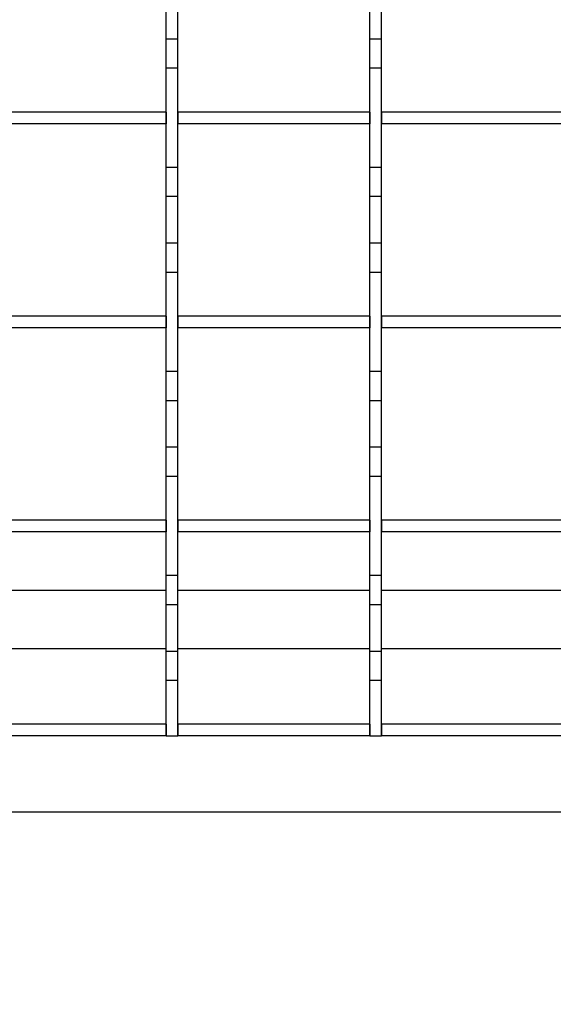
# Model space of a CAD drawing. Extents: x -72 to 51457, y 0 to 26838.
# Tile 149 of 203: x 10517 to 10609, y 9492 to 9661. Entities that reach past the tile are written whole.
import ezdxf
from ezdxf.enums import TextEntityAlignment as Align

# ---------------------------------------------------------------- set-up
doc = ezdxf.new("R2010")
doc.units = 0
doc.header["$LTSCALE"] = 12
for name, pattern in [('LDM', [0]), ('LEA', [0]), ('LFUN', [0]), ('SOLID_THIN', [0])]:
    doc.linetypes.add(name, pattern=pattern)
doc.layers.get('0').update_dxf_attribs({"linetype": 'CONTINUOUS'})
doc.layers.add('4', color=7, linetype='CONTINUOUS')
doc.styles.get("Standard").update_dxf_attribs({"font": 'medtext', "width": 0.75})
doc.styles.add('TDM', font='TXT', dxfattribs={"width": 0.675})
doc.dimstyles.new('MEDDIM1642', dxfattribs={"dimscale": 20, "dimtxt": 6, "dimasz": 3.5, "dimexe": 2.5, "dimexo": 2.5, "dimgap": 1.665, "dimtad": 1, "dimdec": 4, "dimrnd": 1, "dimzin": 12, "dimdsep": 46, "dimtxsty": 'Standard', "dimblk": 'MEDFUNV_7', "dimcen": 30, "dimclrd": 7, "dimclre": 7, "dimclrt": 7, "dimadec": 0, "dimazin": 0, "dimtfac": 0.7, "dimtdec": 4, "dimtmove": 0, "dimatfit": 3, "dimldrblk": 'MEDFUNV_7', "dimfxl": 0, "dimtolj": 1, "dimtzin": 0, "dimarcsym": 0})
doc.dimstyles.new('MEDDIM8157', dxfattribs={"dimscale": 20, "dimtxt": 6, "dimasz": 3.5, "dimexe": 2.5, "dimexo": 2.5, "dimgap": 1.665, "dimtad": 1, "dimdec": 4, "dimrnd": 1, "dimzin": 12, "dimdsep": 46, "dimtxsty": 'Standard', "dimblk": 'MEDFUNV_7', "dimcen": 30, "dimclrd": 7, "dimclre": 7, "dimclrt": 7, "dimadec": 0, "dimazin": 0, "dimtfac": 0.7, "dimtdec": 4, "dimtmove": 0, "dimatfit": 3, "dimldrblk": 'MEDFUNV_7', "dimfxl": 0, "dimtolj": 1, "dimtzin": 0, "dimarcsym": 0})

# ---------------------------------------------------------------- blocks, each defined once
blk = doc.blocks.new('MEDFUNV_6')
at = {"color": 0, "linetype": 'LFUN', "lineweight": -2}
for points in [[(1, 0.1333), (0, 0), (1, -0.1333), (1, 0.1333)], [(1, 0.1111), (0.1667, 0), (1, -0.1111)], [(1, 0.0889), (0.3333, 0), (1, -0.0889)], [(1, 0.0667), (0.5, 0), (1, -0.0667)], [(1, 0.0444), (0.6667, 0), (1, -0.0444)], [(1, 0.0222), (0.8333, 0), (1, -0.0222)]]:
    blk.add_lwpolyline(points, dxfattribs=at)
blk = doc.blocks.new('MEDFUNV_7')
at = {"color": 0, "linetype": 'LFUN', "lineweight": -2}
for points in [[(-1, 0.1333), (0, 0), (-1, -0.1333), (-1, 0.1333)], [(-1, 0.1111), (-0.1667, 0), (-1, -0.1111)], [(-1, 0.0889), (-0.3333, 0), (-1, -0.0889)], [(-1, 0.0667), (-0.5, 0), (-1, -0.0667)], [(-1, 0.0444), (-0.6667, 0), (-1, -0.0444)], [(-1, 0.0222), (-0.8333, 0), (-1, -0.0222)]]:
    blk.add_lwpolyline(points, dxfattribs=at)
blk = doc.blocks.new('MEDCLUMP_DIM_1643_')
at = {"layer": '4', "color": 7, "linetype": 'LEA', "lineweight": 25}
for p, q in [((5834.76, 9566.68), (5834.76, 10860.26)), ((10834.76, 9478.68), (10834.76, 10860.26))]:
    blk.add_line(p, q, dxfattribs=at)
at = {"layer": '4', "color": 7, "linetype": 'LDM', "lineweight": 25}
blk.add_line((5834.76, 10810.26), (10834.76, 10810.26), dxfattribs=at)
at = {"layer": '4', "color": 7, "linetype": 'LDM', "lineweight": 25, "xscale": 70, "yscale": 70, "zscale": 70}
for name, p in [('MEDFUNV_6', (5834.76, 10810.26)), ('MEDFUNV_7', (10834.76, 10810.26))]:
    blk.add_blockref(name, p, dxfattribs=at)
at = {"layer": '4', "color": 7, "lineweight": 25, "style": 'TDM', "width": 0.781579}
blk.add_text('5000', height=120, dxfattribs=at).set_placement((8186.26, 10810.26), align=Align.BOTTOM_LEFT)
blk = doc.blocks.new('*D70')
at = {"lineweight": 0}
blk.add_blockref('MEDCLUMP_DIM_1643_', (0, 0), dxfattribs=at)
blk = doc.blocks.new('MEDCLUMP_DIM_8158_')
at = {"layer": '4', "color": 7, "linetype": 'LEA', "lineweight": 25}
for p, q in [((5834.76, 10690.47), (5834.76, 11104.98)), ((11834.76, 9566.34), (11834.76, 11104.98))]:
    blk.add_line(p, q, dxfattribs=at)
at = {"layer": '4', "color": 7, "linetype": 'LDM', "lineweight": 25}
blk.add_line((5834.76, 11054.98), (11834.76, 11054.98), dxfattribs=at)
at = {"layer": '4', "color": 7, "linetype": 'LDM', "lineweight": 25, "xscale": 70, "yscale": 70, "zscale": 70}
for name, p in [('MEDFUNV_6', (5834.76, 11054.98)), ('MEDFUNV_7', (11834.76, 11054.98))]:
    blk.add_blockref(name, p, dxfattribs=at)
at = {"layer": '4', "color": 7, "lineweight": 25, "style": 'TDM'}
for s, width, p in [('( Option Aquaclean)', 0.748515, (8267.25, 11054.98)), ('6000', 0.781579, (7890.26, 11054.98))]:
    blk.add_text(s, height=120, dxfattribs=dict(at, width=width)).set_placement(p, align=Align.BOTTOM_LEFT)
blk = doc.blocks.new('*D16')
at = {"lineweight": 0}
blk.add_blockref('MEDCLUMP_DIM_8158_', (0, 0), dxfattribs=at)
blk = doc.blocks.new('Vela_Drauf')
at = {"color": 7, "linetype": 'SOLID_THIN', "lineweight": 25}
for p, q in [((10542.26, 9657.18), (10542.26, 9665.18)), ((10544.26, 9657.18), (10544.26, 9665.18)), ((10577.26, 9657.18), (10577.26, 9665.18)), ((10579.26, 9657.18), (10579.26, 9665.18)), ((10544.26, 9657.18), (10542.26, 9657.18)), ((10542.26, 9652.18), (10542.26, 9657.18)), ((10544.26, 9652.18), (10544.26, 9657.18)), ((10579.26, 9657.18), (10577.26, 9657.18)), ((10577.26, 9652.18), (10577.26, 9657.18)), ((10579.26, 9652.18), (10579.26, 9657.18)), ((10544.26, 9652.18), (10542.26, 9652.18)), ((10542.26, 9635.18), (10542.26, 9652.18)), ((10544.26, 9635.18), (10544.26, 9652.18)), ((10579.26, 9652.18), (10577.26, 9652.18)), ((10577.26, 9635.18), (10577.26, 9652.18)), ((10579.26, 9635.18), (10579.26, 9652.18)), ((10542.26, 9644.68), (10509.26, 9644.68)), ((10542.26, 9644.68), (10542.26, 9642.68)), ((10544.26, 9644.68), (10544.26, 9642.68)), ((10577.26, 9644.68), (10544.26, 9644.68)), ((10577.26, 9644.68), (10577.26, 9642.68)), ((10579.26, 9644.68), (10579.26, 9642.68)), ((10612.26, 9644.68), (10579.26, 9644.68)), ((10542.26, 9642.68), (10509.26, 9642.68)), ((10577.26, 9642.68), (10544.26, 9642.68)), ((10612.26, 9642.68), (10579.26, 9642.68)), ((10544.26, 9635.18), (10542.26, 9635.18)), ((10542.26, 9630.18), (10542.26, 9635.18)), ((10544.26, 9630.18), (10544.26, 9635.18)), ((10579.26, 9635.18), (10577.26, 9635.18)), ((10577.26, 9630.18), (10577.26, 9635.18)), ((10579.26, 9630.18), (10579.26, 9635.18)), ((10544.26, 9630.18), (10542.26, 9630.18)), ((10542.26, 9622.18), (10542.26, 9630.18)), ((10544.26, 9622.18), (10544.26, 9630.18)), ((10579.26, 9630.18), (10577.26, 9630.18)), ((10577.26, 9622.18), (10577.26, 9630.18)), ((10579.26, 9622.18), (10579.26, 9630.18)), ((10544.26, 9622.18), (10542.26, 9622.18)), ((10542.26, 9617.18), (10542.26, 9622.18)), ((10544.26, 9617.18), (10544.26, 9622.18)), ((10579.26, 9622.18), (10577.26, 9622.18)), ((10577.26, 9617.18), (10577.26, 9622.18)), ((10579.26, 9617.18), (10579.26, 9622.18)), ((10544.26, 9617.18), (10542.26, 9617.18)), ((10542.26, 9600.18), (10542.26, 9617.18)), ((10544.26, 9600.18), (10544.26, 9617.18)), ((10579.26, 9617.18), (10577.26, 9617.18)), ((10577.26, 9600.18), (10577.26, 9617.18)), ((10579.26, 9600.18), (10579.26, 9617.18)), ((10542.26, 9609.68), (10509.26, 9609.68)), ((10542.26, 9609.68), (10542.26, 9607.68)), ((10544.26, 9609.68), (10544.26, 9607.68)), ((10577.26, 9609.68), (10544.26, 9609.68)), ((10577.26, 9609.68), (10577.26, 9607.68)), ((10579.26, 9609.68), (10579.26, 9607.68)), ((10612.26, 9609.68), (10579.26, 9609.68)), ((10542.26, 9607.68), (10509.26, 9607.68)), ((10577.26, 9607.68), (10544.26, 9607.68)), ((10612.26, 9607.68), (10579.26, 9607.68)), ((10544.26, 9600.18), (10542.26, 9600.18)), ((10542.26, 9595.18), (10542.26, 9600.18)), ((10544.26, 9595.18), (10544.26, 9600.18)), ((10579.26, 9600.18), (10577.26, 9600.18)), ((10577.26, 9595.18), (10577.26, 9600.18)), ((10579.26, 9595.18), (10579.26, 9600.18)), ((10544.26, 9595.18), (10542.26, 9595.18)), ((10542.26, 9587.18), (10542.26, 9595.18)), ((10544.26, 9587.18), (10544.26, 9595.18)), ((10579.26, 9595.18), (10577.26, 9595.18)), ((10577.26, 9587.18), (10577.26, 9595.18)), ((10579.26, 9587.18), (10579.26, 9595.18)), ((10544.26, 9587.18), (10542.26, 9587.18)), ((10542.26, 9582.18), (10542.26, 9587.18)), ((10544.26, 9582.18), (10544.26, 9587.18)), ((10579.26, 9587.18), (10577.26, 9587.18)), ((10577.26, 9582.18), (10577.26, 9587.18)), ((10579.26, 9582.18), (10579.26, 9587.18)), ((10544.26, 9582.18), (10542.26, 9582.18)), ((10542.26, 9565.18), (10542.26, 9582.18)), ((10544.26, 9565.18), (10544.26, 9582.18)), ((10579.26, 9582.18), (10577.26, 9582.18)), ((10577.26, 9565.18), (10577.26, 9582.18)), ((10579.26, 9565.18), (10579.26, 9582.18)), ((10542.26, 9574.68), (10509.26, 9574.68)), ((10542.26, 9574.68), (10542.26, 9572.68)), ((10544.26, 9574.68), (10544.26, 9572.68)), ((10577.26, 9574.68), (10544.26, 9574.68)), ((10577.26, 9574.68), (10577.26, 9572.68)), ((10579.26, 9574.68), (10579.26, 9572.68)), ((10612.26, 9574.68), (10579.26, 9574.68)), ((10542.26, 9572.68), (10509.26, 9572.68)), ((10577.26, 9572.68), (10544.26, 9572.68)), ((10612.26, 9572.68), (10579.26, 9572.68)), ((10544.26, 9565.18), (10542.26, 9565.18)), ((10542.26, 9560.18), (10542.26, 9565.18)), ((10544.26, 9560.18), (10544.26, 9565.18)), ((10579.26, 9565.18), (10577.26, 9565.18)), ((10577.26, 9560.18), (10577.26, 9565.18)), ((10579.26, 9560.18), (10579.26, 9565.18)), ((10509.26, 9562.68), (10542.26, 9562.68)), ((10544.26, 9562.68), (10577.26, 9562.68)), ((10579.26, 9562.68), (10612.26, 9562.68)), ((10544.26, 9560.18), (10542.26, 9560.18)), ((10542.26, 9552.18), (10542.26, 9560.18)), ((10544.26, 9552.18), (10544.26, 9560.18)), ((10579.26, 9560.18), (10577.26, 9560.18)), ((10577.26, 9552.18), (10577.26, 9560.18)), ((10579.26, 9552.18), (10579.26, 9560.18)), ((10509.26, 9552.68), (10542.26, 9552.68)), ((10544.26, 9552.18), (10542.26, 9552.18)), ((10542.26, 9547.18), (10542.26, 9552.18)), ((10544.26, 9552.68), (10577.26, 9552.68)), ((10544.26, 9547.18), (10544.26, 9552.18)), ((10579.26, 9552.18), (10577.26, 9552.18)), ((10577.26, 9547.18), (10577.26, 9552.18)), ((10579.26, 9552.68), (10612.26, 9552.68)), ((10579.26, 9547.18), (10579.26, 9552.18)), ((10542.26, 9537.68), (10542.26, 9547.18)), ((10544.26, 9547.18), (10542.26, 9547.18)), ((10544.26, 9537.68), (10544.26, 9547.18)), ((10579.26, 9547.18), (10577.26, 9547.18)), ((10577.26, 9537.68), (10577.26, 9547.18)), ((10579.26, 9537.68), (10579.26, 9547.18)), ((10542.26, 9539.68), (10509.26, 9539.68)), ((10542.26, 9539.68), (10542.26, 9537.68)), ((10544.26, 9539.68), (10544.26, 9537.68)), ((10577.26, 9539.68), (10544.26, 9539.68)), ((10577.26, 9539.68), (10577.26, 9537.68)), ((10579.26, 9539.68), (10579.26, 9537.68)), ((10612.26, 9539.68), (10579.26, 9539.68)), ((10542.26, 9537.68), (10509.26, 9537.68)), ((10542.26, 9537.68), (10544.26, 9537.68)), ((10577.26, 9537.68), (10544.26, 9537.68)), ((10577.26, 9537.68), (10579.26, 9537.68)), ((10612.26, 9537.68), (10579.26, 9537.68)), ((9819.76, 9524.68), (10709.76, 9524.68))]:
    blk.add_line(p, q, dxfattribs=at)
blk = doc.blocks.new('Türen_Drauf')
at = {"color": 7, "linetype": 'SOLID_THIN', "lineweight": 25}
for p, q in [((10542.26, 9657.18), (10542.26, 9665.18)), ((10544.26, 9657.18), (10544.26, 9665.18)), ((10577.26, 9657.18), (10577.26, 9665.18)), ((10579.26, 9657.18), (10579.26, 9665.18)), ((10544.26, 9657.18), (10542.26, 9657.18)), ((10542.26, 9652.18), (10542.26, 9657.18)), ((10544.26, 9652.18), (10544.26, 9657.18)), ((10579.26, 9657.18), (10577.26, 9657.18)), ((10577.26, 9652.18), (10577.26, 9657.18)), ((10579.26, 9652.18), (10579.26, 9657.18)), ((10544.26, 9652.18), (10542.26, 9652.18)), ((10542.26, 9635.18), (10542.26, 9652.18)), ((10544.26, 9635.18), (10544.26, 9652.18)), ((10579.26, 9652.18), (10577.26, 9652.18)), ((10577.26, 9635.18), (10577.26, 9652.18)), ((10579.26, 9635.18), (10579.26, 9652.18)), ((10542.26, 9644.68), (10509.26, 9644.68)), ((10542.26, 9644.68), (10542.26, 9642.68)), ((10544.26, 9644.68), (10544.26, 9642.68)), ((10577.26, 9644.68), (10544.26, 9644.68)), ((10577.26, 9644.68), (10577.26, 9642.68)), ((10579.26, 9644.68), (10579.26, 9642.68)), ((10612.26, 9644.68), (10579.26, 9644.68)), ((10542.26, 9642.68), (10509.26, 9642.68)), ((10577.26, 9642.68), (10544.26, 9642.68)), ((10612.26, 9642.68), (10579.26, 9642.68)), ((10544.26, 9635.18), (10542.26, 9635.18)), ((10542.26, 9630.18), (10542.26, 9635.18)), ((10544.26, 9630.18), (10544.26, 9635.18)), ((10579.26, 9635.18), (10577.26, 9635.18)), ((10577.26, 9630.18), (10577.26, 9635.18)), ((10579.26, 9630.18), (10579.26, 9635.18)), ((10544.26, 9630.18), (10542.26, 9630.18)), ((10542.26, 9622.18), (10542.26, 9630.18)), ((10544.26, 9622.18), (10544.26, 9630.18)), ((10579.26, 9630.18), (10577.26, 9630.18)), ((10577.26, 9622.18), (10577.26, 9630.18)), ((10579.26, 9622.18), (10579.26, 9630.18)), ((10544.26, 9622.18), (10542.26, 9622.18)), ((10542.26, 9617.18), (10542.26, 9622.18)), ((10544.26, 9617.18), (10544.26, 9622.18)), ((10579.26, 9622.18), (10577.26, 9622.18)), ((10577.26, 9617.18), (10577.26, 9622.18)), ((10579.26, 9617.18), (10579.26, 9622.18)), ((10544.26, 9617.18), (10542.26, 9617.18)), ((10542.26, 9600.18), (10542.26, 9617.18)), ((10544.26, 9600.18), (10544.26, 9617.18)), ((10579.26, 9617.18), (10577.26, 9617.18)), ((10577.26, 9600.18), (10577.26, 9617.18)), ((10579.26, 9600.18), (10579.26, 9617.18)), ((10542.26, 9609.68), (10509.26, 9609.68)), ((10542.26, 9609.68), (10542.26, 9607.68)), ((10544.26, 9609.68), (10544.26, 9607.68)), ((10577.26, 9609.68), (10544.26, 9609.68)), ((10577.26, 9609.68), (10577.26, 9607.68)), ((10579.26, 9609.68), (10579.26, 9607.68)), ((10612.26, 9609.68), (10579.26, 9609.68)), ((10542.26, 9607.68), (10509.26, 9607.68)), ((10577.26, 9607.68), (10544.26, 9607.68)), ((10612.26, 9607.68), (10579.26, 9607.68)), ((10544.26, 9600.18), (10542.26, 9600.18)), ((10542.26, 9595.18), (10542.26, 9600.18)), ((10544.26, 9595.18), (10544.26, 9600.18)), ((10579.26, 9600.18), (10577.26, 9600.18)), ((10577.26, 9595.18), (10577.26, 9600.18)), ((10579.26, 9595.18), (10579.26, 9600.18)), ((10544.26, 9595.18), (10542.26, 9595.18)), ((10542.26, 9587.18), (10542.26, 9595.18)), ((10544.26, 9587.18), (10544.26, 9595.18)), ((10579.26, 9595.18), (10577.26, 9595.18)), ((10577.26, 9587.18), (10577.26, 9595.18)), ((10579.26, 9587.18), (10579.26, 9595.18)), ((10544.26, 9587.18), (10542.26, 9587.18)), ((10542.26, 9582.18), (10542.26, 9587.18)), ((10544.26, 9582.18), (10544.26, 9587.18)), ((10579.26, 9587.18), (10577.26, 9587.18)), ((10577.26, 9582.18), (10577.26, 9587.18)), ((10579.26, 9582.18), (10579.26, 9587.18)), ((10544.26, 9582.18), (10542.26, 9582.18)), ((10542.26, 9565.18), (10542.26, 9582.18)), ((10544.26, 9565.18), (10544.26, 9582.18)), ((10579.26, 9582.18), (10577.26, 9582.18)), ((10577.26, 9565.18), (10577.26, 9582.18)), ((10579.26, 9565.18), (10579.26, 9582.18)), ((10542.26, 9574.68), (10509.26, 9574.68)), ((10542.26, 9574.68), (10542.26, 9572.68)), ((10544.26, 9574.68), (10544.26, 9572.68)), ((10577.26, 9574.68), (10544.26, 9574.68)), ((10577.26, 9574.68), (10577.26, 9572.68)), ((10579.26, 9574.68), (10579.26, 9572.68)), ((10612.26, 9574.68), (10579.26, 9574.68)), ((10542.26, 9572.68), (10509.26, 9572.68)), ((10577.26, 9572.68), (10544.26, 9572.68)), ((10612.26, 9572.68), (10579.26, 9572.68)), ((10544.26, 9565.18), (10542.26, 9565.18)), ((10542.26, 9560.18), (10542.26, 9565.18)), ((10544.26, 9560.18), (10544.26, 9565.18)), ((10579.26, 9565.18), (10577.26, 9565.18)), ((10577.26, 9560.18), (10577.26, 9565.18)), ((10579.26, 9560.18), (10579.26, 9565.18)), ((10542.26, 9552.18), (10542.26, 9560.18)), ((10544.26, 9560.18), (10542.26, 9560.18)), ((10544.26, 9552.18), (10544.26, 9560.18)), ((10579.26, 9560.18), (10577.26, 9560.18)), ((10577.26, 9552.18), (10577.26, 9560.18)), ((10579.26, 9552.18), (10579.26, 9560.18)), ((10544.26, 9552.18), (10542.26, 9552.18)), ((10542.26, 9547.18), (10542.26, 9552.18)), ((10544.26, 9547.18), (10544.26, 9552.18)), ((10579.26, 9552.18), (10577.26, 9552.18)), ((10577.26, 9547.18), (10577.26, 9552.18)), ((10579.26, 9547.18), (10579.26, 9552.18)), ((10542.26, 9537.68), (10542.26, 9547.18)), ((10544.26, 9547.18), (10542.26, 9547.18)), ((10544.26, 9537.68), (10544.26, 9547.18)), ((10577.26, 9537.68), (10577.26, 9547.18)), ((10579.26, 9547.18), (10577.26, 9547.18)), ((10579.26, 9537.68), (10579.26, 9547.18)), ((10542.26, 9539.68), (10509.26, 9539.68)), ((10542.26, 9539.68), (10542.26, 9537.68)), ((10544.26, 9539.68), (10544.26, 9537.68)), ((10577.26, 9539.68), (10544.26, 9539.68)), ((10577.26, 9539.68), (10577.26, 9537.68)), ((10579.26, 9539.68), (10579.26, 9537.68)), ((10612.26, 9539.68), (10579.26, 9539.68)), ((10542.26, 9537.68), (10509.26, 9537.68)), ((10542.26, 9537.68), (10544.26, 9537.68)), ((10577.26, 9537.68), (10544.26, 9537.68)), ((10577.26, 9537.68), (10579.26, 9537.68)), ((10612.26, 9537.68), (10579.26, 9537.68))]:
    blk.add_line(p, q, dxfattribs=at)

msp = doc.modelspace()

# ---------------------------------------------------------------- block references
at = {"lineweight": 0}
for name in ['Türen_Drauf', 'Vela_Drauf']:
    msp.add_blockref(name, (0, 0), dxfattribs=at)

# ---------------------------------------------------------------- dimensions: what is measured, and where the dimension line sits
at = {"layer": '4', "color": 7, "linetype": 'LDM', "lineweight": 25}
dim = msp.add_linear_dim(base=(5834.76, 11054.98), p1=(11834.76, 9546.34), p2=(5834.76, 10670.47), text='<> ( Option Aquaclean)', dimstyle='MEDDIM8157', override={"dimscale": 20, "dimdec": 0, "dimblk": 'MEDFUNV_7', "dimclrd": 7, "dimclre": 7, "dimclrt": 7, "dimtzin": 8}, dxfattribs=at)
dim.commit()
dim.dimension.update_dxf_attribs({"geometry": '*D16', "text_midpoint": (8038.76, 11154.98)})
dim = msp.add_linear_dim(base=(5834.76, 10810.26), p1=(10834.76, 9458.68), p2=(5834.76, 9546.68), dimstyle='MEDDIM1642', override={"dimscale": 20, "dimdec": 0, "dimblk": 'MEDFUNV_7', "dimclrd": 7, "dimclre": 7, "dimclrt": 7, "dimtzin": 8}, dxfattribs=at)
dim.commit()
dim.dimension.update_dxf_attribs({"geometry": '*D70', "text_midpoint": (8334.76, 10910.26)})

doc.saveas('drawing.dxf')
